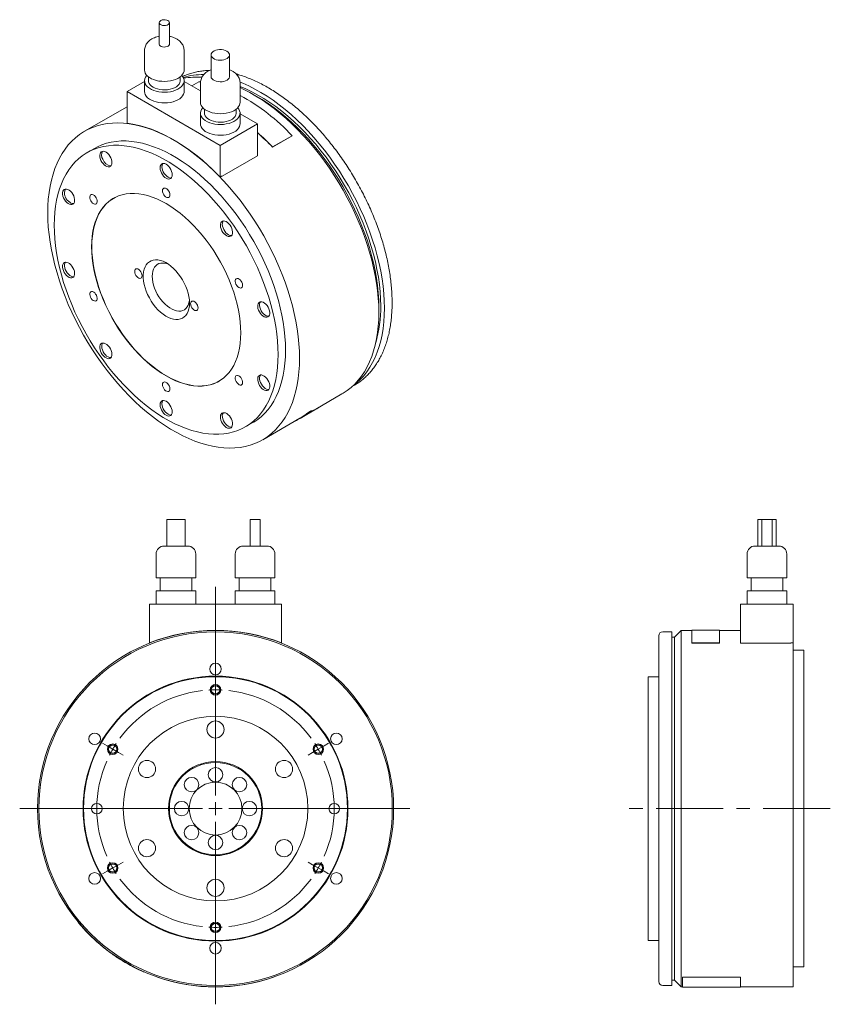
# Model space of a CAD drawing. Header units: millimetres. Extents: x 92 to 785, y 35 to 575.
# Tile 2 of 2: x 478 to 785, y 202 to 575. Entities that reach past the tile are written whole.
import ezdxf

# ---------------------------------------------------------------- set-up
doc = ezdxf.new("R2010")
doc.units = ezdxf.units.MM
doc.header["$LTSCALE"] = 2
doc.linetypes.add('CENTERX2', pattern=[20.32, 12.7, -2.54, 2.54, -2.54])

# ---------------------------------------------------------------- blocks, each defined once
blk = doc.blocks.new('SW_CENTERMARKSYMBOL_0')
at = {"color": 6, "linetype": 'Continuous', "lineweight": 0}
for p, q in [((0, 5), (0, 84.1)), ((0, 47.5), (0, 49.5)), ((0, 45), (0, 47.5)), ((0, 45), (0, 42.5)), ((0, 42.5), (0, 40.5)), ((-41.14, 23.75), (-42.87, 24.75)), ((-38.97, 22.5), (-41.14, 23.75)), ((-38.97, 22.5), (-36.81, 21.25)), ((38.97, 22.5), (36.81, 21.25)), ((38.97, 22.5), (41.14, 23.75)), ((41.14, 23.75), (42.87, 24.75)), ((-36.81, 21.25), (-35.07, 20.25)), ((36.81, 21.25), (35.07, 20.25)), ((-5, 0), (-74.23, 0)), ((0, 0), (-2.5, 0)), ((0, 0), (0, 2.5)), ((0, 0), (0, -2.5)), ((0, 0), (2.5, 0)), ((5, 0), (73.64, 0)), ((0, -5), (0, -74.16)), ((-38.97, -22.5), (-36.81, -21.25)), ((-36.81, -21.25), (-35.07, -20.25)), ((36.81, -21.25), (35.07, -20.25)), ((38.97, -22.5), (36.81, -21.25)), ((-41.14, -23.75), (-42.87, -24.75)), ((-38.97, -22.5), (-41.14, -23.75)), ((38.97, -22.5), (41.14, -23.75)), ((41.14, -23.75), (42.87, -24.75)), ((0, -42.5), (0, -40.5)), ((0, -45), (0, -42.5)), ((0, -45), (0, -47.5)), ((0, -47.5), (0, -49.5))]:
    blk.add_line(p, q, dxfattribs=at)
for start, end in [(90, 93.1831), (86.8169, 90), (96.3662, 143.6338), (36.3662, 83.6338), (150, 153.1831), (146.8169, 150), (30, 33.1831), (26.8169, 30), (156.3662, 203.6338), (336.3662, 23.6338), (206.8169, 210), (330, 333.1831), (210, 213.1831), (326.8169, 330), (216.3662, 263.6338), (276.3662, 323.6338), (266.8169, 270), (270, 273.1831)]:
    blk.add_arc((0, 0), 45, start, end, dxfattribs=at)

msp = doc.modelspace()

# ---------------------------------------------------------------- linework, layer by layer
at = {"color": 7, "linetype": 'Continuous', "lineweight": 15}
for p, q in [((530.66, 573.75), (530.66, 565.59)), ((534.51, 565.59), (534.51, 573.75)), ((525.09, 563.14), (525.09, 555.79)), ((540.09, 555.79), (540.09, 563.14)), ((550.3, 561.51), (550.3, 553.34)), ((557.3, 553.34), (557.3, 561.51)), ((526.59, 553.19), (526.59, 551.71)), ((538.59, 551.71), (538.59, 553.19)), ((540.22, 553.65), (539.53, 553.35)), ((525.09, 551.46), (518.45, 547.62)), ((525.09, 551.71), (525.09, 547.62)), ((540.09, 547.62), (540.09, 551.71)), ((546.3, 547.87), (540.09, 551.46)), ((545.64, 551.35), (542.96, 549.8)), ((546.32, 551.26), (545.64, 551.35)), ((546.3, 550.89), (546.3, 543.54)), ((561.3, 543.54), (561.3, 550.89)), ((518.45, 547.62), (553.8, 527.21)), ((518.45, 547.62), (518.45, 535.63)), ((567.95, 545.58), (566.18, 546.6)), ((518.45, 541.87), (502.38, 532.6)), ((546.3, 539.46), (546.3, 535.38)), ((547.8, 540.95), (547.8, 539.46)), ((559.8, 539.46), (559.8, 540.95)), ((561.3, 535.38), (561.3, 539.46)), ((567.94, 535.38), (561.3, 539.21)), ((553.8, 527.21), (567.94, 535.38)), ((567.94, 535.38), (567.94, 523.29)), ((573.6, 526.56), (581.03, 530.85)), ((573.63, 526.62), (581.05, 530.91)), ((581.03, 530.85), (581.05, 530.91)), ((506.13, 526.1), (503.3, 524.47)), ((553.8, 527.21), (553.8, 515.22)), ((573.6, 526.56), (573.63, 526.62)), ((567.94, 523.29), (554.51, 515.54)), ((554.51, 515.63), (553.8, 515.22)), ((554.45, 515.59), (554.51, 515.54)), ((554.51, 515.54), (554.51, 515.63)), ((613.91, 463.93), (613.91, 465.97)), ((590.01, 427.3), (599.92, 433.03)), ((603.77, 435.83), (604.62, 436.32)), ((584.06, 423.76), (590.06, 427.22)), ((563.29, 420.54), (566.12, 422.17)), ((569.87, 415.68), (584.01, 423.84)), ((533.5, 385.4), (533.5, 375.4)), ((533.5, 385.4), (537, 385.4)), ((537, 385.4), (540.5, 385.4)), ((540.5, 375.4), (540.5, 385.4)), ((565.07, 385.4), (565.07, 375.4)), ((565.07, 385.4), (567, 385.4)), ((567, 385.4), (568.92, 385.4)), ((568.92, 375.4), (568.92, 385.4)), ((757.53, 385.4), (757.53, 375.4)), ((757.53, 385.4), (759.11, 385.4)), ((759.11, 385.4), (759.11, 375.4)), ((759.11, 385.4), (762.96, 385.4)), ((762.96, 375.4), (762.96, 385.4)), ((762.96, 385.4), (764.53, 385.4)), ((764.53, 375.4), (764.53, 385.4)), ((532.5, 375.4), (537, 375.4)), ((537, 375.4), (541.5, 375.4)), ((562.5, 375.4), (567, 375.4)), ((567, 375.4), (571.5, 375.4)), ((756.53, 375.4), (765.53, 375.4)), ((529.5, 372.4), (529.5, 363.4)), ((544.5, 363.4), (544.5, 372.4)), ((559.5, 372.4), (559.5, 363.4)), ((574.5, 363.4), (574.5, 372.4)), ((753.53, 372.4), (753.53, 363.4)), ((768.53, 363.4), (768.53, 372.4)), ((529.5, 363.4), (537, 363.4)), ((531, 363.4), (531, 358.4)), ((537, 363.4), (544.5, 363.4)), ((543, 358.4), (543, 363.4)), ((559.5, 363.4), (567, 363.4)), ((561, 363.4), (561, 358.4)), ((567, 363.4), (574.5, 363.4)), ((573, 358.4), (573, 363.4)), ((753.53, 363.4), (768.53, 363.4)), ((755.03, 363.4), (755.03, 358.4)), ((767.03, 358.4), (767.03, 363.4)), ((529.5, 358.4), (529.5, 353.4)), ((529.5, 358.4), (537, 358.4)), ((537, 358.4), (544.5, 358.4)), ((544.5, 353.4), (544.5, 358.4)), ((559.5, 358.4), (559.5, 353.4)), ((559.5, 358.4), (567, 358.4)), ((567, 358.4), (574.5, 358.4)), ((574.5, 353.4), (574.5, 358.4)), ((753.53, 358.4), (753.53, 353.4)), ((753.53, 358.4), (768.53, 358.4)), ((768.53, 353.4), (768.53, 358.4)), ((527, 353.4), (577, 353.4)), ((527, 353.4), (527, 338.71)), ((577, 353.4), (577, 338.71)), ((751.03, 353.4), (751.03, 338.6)), ((751.03, 353.4), (771.03, 353.4)), ((771.03, 353.4), (771.03, 338.71)), ((728.53, 343.4), (726.03, 340.9)), ((732.53, 343.4), (728.53, 343.4)), ((728.53, 343.4), (728.53, 208.4)), ((743.03, 343.5), (732.53, 343.5)), ((732.53, 343.5), (732.53, 338.69)), ((743.03, 338.69), (743.03, 343.5)), ((751.03, 343.4), (743.03, 343.4)), ((720.03, 275.9), (720.03, 341.4)), ((725.03, 342.9), (721.53, 342.9)), ((725.03, 342.9), (725.03, 208.9)), ((726.03, 340.9), (725.03, 340.9)), ((726.03, 340.9), (726.03, 210.9)), ((527, 338.6), (526.96, 338.69)), ((577, 338.6), (577.03, 338.69)), ((732.53, 338.69), (743.03, 338.69)), ((732.53, 338.6), (732.53, 338.69)), ((732.53, 338.6), (743.03, 338.6)), ((743.03, 338.6), (743.03, 338.69)), ((770.03, 338.6), (751.03, 338.6)), ((770.03, 338.71), (771.03, 338.71)), ((770.03, 338.71), (770.03, 338.6)), ((771.03, 338.71), (771.03, 208.4)), ((775.03, 335.9), (771.03, 335.9)), ((775.03, 335.9), (775.03, 215.9)), ((720.03, 325.9), (716.03, 325.9)), ((716.03, 325.9), (716.03, 225.9)), ((720.03, 210.4), (720.03, 275.9)), ((500, 232.86), (499.92, 232.8)), ((716.03, 225.9), (720.03, 225.9)), ((524.96, 213.94), (525, 214.04)), ((771.03, 215.9), (775.03, 215.9)), ((530, 212.09), (529.96, 211.99)), ((574, 212.09), (574.03, 211.99)), ((725.03, 210.9), (726.03, 210.9)), ((726.03, 210.9), (728.53, 208.4)), ((729.03, 212.09), (751.03, 212.09)), ((729.03, 212.09), (729.03, 211.99)), ((729.03, 211.99), (751.03, 211.99)), ((729.03, 208.3), (729.03, 211.99)), ((751.03, 212.09), (751.03, 211.99)), ((751.03, 211.99), (751.03, 208.3)), ((721.53, 208.9), (725.03, 208.9)), ((728.53, 208.4), (729.03, 208.4)), ((729.03, 208.3), (751.03, 208.3)), ((751.03, 208.4), (771.03, 208.4))]:
    msp.add_line(p, q, dxfattribs=at)
at = {"color": 6, "linetype": 'CENTERX2', "lineweight": 0}
msp.add_line((785.05, 275.9), (706.23, 275.9), dxfattribs=at)
at = {"color": 7, "linetype": 'Continuous', "lineweight": 15, "flags": 128}
for points in [[(533.95, 574.54), (533.49, 574.74), (532.95, 574.85), (532.37, 574.86), (531.82, 574.77), (531.33, 574.6), (530.96, 574.35), (530.73, 574.04), (530.66, 573.71), (530.77, 573.39), (531.04, 573.09), (531.45, 572.86), (531.95, 572.71), (532.52, 572.64), (533.09, 572.68), (533.61, 572.81), (534.05, 573.03), (534.35, 573.31), (534.5, 573.63), (534.48, 573.96), (534.29, 574.27), (533.95, 574.54)], [(530.66, 565.59), (530.66, 565.55), (530.77, 565.22), (531.04, 564.93), (531.45, 564.69), (531.95, 564.54), (532.52, 564.48), (533.09, 564.52), (533.61, 564.65), (534.05, 564.86), (534.35, 565.14), (534.5, 565.46), (534.51, 565.59)], [(556.28, 562.94), (555.69, 563.21), (555.01, 563.4), (554.27, 563.51), (553.52, 563.52), (552.77, 563.44), (552.08, 563.27), (551.46, 563.01), (550.96, 562.69), (550.59, 562.31), (550.36, 561.89), (550.3, 561.45), (550.41, 561.02), (550.67, 560.61), (551.07, 560.24), (551.61, 559.93), (552.25, 559.7), (552.96, 559.55), (553.71, 559.49), (554.46, 559.52), (555.18, 559.65), (555.84, 559.87), (556.41, 560.16), (556.85, 560.51), (557.15, 560.91), (557.29, 561.34), (557.27, 561.78), (557.09, 562.2), (556.75, 562.6), (556.28, 562.94)], [(525.09, 555.79), (525.15, 555.24), (525.37, 554.62), (525.74, 554.02), (526.26, 553.47), (526.91, 552.96), (527.69, 552.51), (528.57, 552.14), (529.53, 551.84), (530.56, 551.62), (531.63, 551.5), (532.73, 551.46), (533.82, 551.52), (534.88, 551.67), (535.9, 551.9), (536.84, 552.22), (537.69, 552.62), (538.44, 553.08), (539.06, 553.6), (539.54, 554.17), (539.88, 554.77), (540.06, 555.4), (540.09, 555.79)], [(525.97, 553.75), (525.86, 553.62), (525.45, 553.03), (525.19, 552.42), (525.09, 551.79), (525.15, 551.16), (525.37, 550.54), (525.74, 549.94), (526.26, 549.38), (526.91, 548.88), (527.69, 548.43), (528.57, 548.05), (529.53, 547.75), (530.56, 547.54), (531.63, 547.41), (532.73, 547.38), (533.82, 547.44), (534.88, 547.58), (535.9, 547.82), (536.84, 548.14), (537.69, 548.54), (538.44, 549), (539.06, 549.52), (539.54, 550.09), (539.88, 550.69), (540.06, 551.31), (540.08, 551.94), (539.94, 552.57), (539.64, 553.18), (539.2, 553.75)], [(550.3, 553.34), (550.3, 553.29), (550.41, 552.85), (550.67, 552.44), (551.07, 552.08), (551.61, 551.77), (552.25, 551.53), (552.96, 551.38), (553.71, 551.32), (554.46, 551.36), (555.18, 551.49), (555.84, 551.7), (556.41, 551.99), (556.85, 552.35), (557.15, 552.75), (557.29, 553.18), (557.3, 553.34)], [(526.59, 551.71), (526.63, 551.28), (526.84, 550.72), (527.2, 550.19), (527.71, 549.69), (528.35, 549.26), (529.1, 548.89), (529.95, 548.6), (530.88, 548.39), (531.85, 548.27), (532.84, 548.25), (533.82, 548.32), (534.77, 548.48), (535.66, 548.73), (536.47, 549.06), (537.17, 549.47), (537.74, 549.93), (538.18, 550.45), (538.46, 551), (538.58, 551.56), (538.59, 551.71)], [(616.03, 465.57), (615.97, 468.26), (615.8, 471.02), (615.52, 473.82), (615.13, 476.67), (614.63, 479.56), (614.02, 482.49), (613.3, 485.43), (612.48, 488.4), (611.55, 491.37), (610.52, 494.35), (609.39, 497.33), (608.16, 500.29), (606.84, 503.24), (605.43, 506.16), (603.94, 509.05), (602.35, 511.91), (600.69, 514.72), (598.96, 517.47), (597.15, 520.17), (595.27, 522.8), (593.33, 525.37), (591.33, 527.85), (589.28, 530.25), (587.18, 532.57), (585.04, 534.79), (582.85, 536.91), (580.63, 538.93), (578.39, 540.83), (576.12, 542.63), (573.83, 544.3), (571.53, 545.86), (569.23, 547.29), (566.92, 548.59), (564.62, 549.75), (562.32, 550.79), (561.29, 551.21)], [(614.61, 466.38), (614.56, 469.04), (614.39, 471.75), (614.11, 474.52), (613.72, 477.33), (613.21, 480.19), (612.6, 483.07), (611.88, 485.97), (611.06, 488.9), (610.13, 491.83), (609.1, 494.76), (607.97, 497.69), (606.75, 500.61), (605.43, 503.51), (604.02, 506.39), (602.53, 509.23), (600.95, 512.03), (599.29, 514.79), (597.56, 517.49), (595.76, 520.13), (593.89, 522.7), (591.96, 525.2), (589.97, 527.63), (587.93, 529.96), (585.85, 532.21), (583.72, 534.36), (581.55, 536.41), (579.35, 538.35), (577.13, 540.19), (574.89, 541.9), (572.63, 543.5), (570.36, 544.97), (568.08, 546.31), (565.81, 547.53), (563.55, 548.61), (561.3, 549.55)], [(613.91, 463.93), (613.85, 466.63), (613.68, 469.38), (613.41, 472.19), (613.02, 475.04), (612.52, 477.92), (611.91, 480.84), (611.2, 483.79), (610.38, 486.75), (609.46, 489.72), (608.44, 492.7), (607.32, 495.68), (606.1, 498.64), (604.79, 501.59), (603.39, 504.52), (601.9, 507.41), (600.33, 510.27), (598.68, 513.08), (596.95, 515.85), (595.16, 518.55), (593.29, 521.19), (591.36, 523.77), (589.37, 526.27), (587.33, 528.68), (585.24, 531.01), (583.1, 533.25), (580.93, 535.39), (578.72, 537.43), (576.48, 539.36), (574.21, 541.18), (571.93, 542.88), (569.63, 544.46), (567.33, 545.92), (565.02, 547.25), (562.72, 548.45), (561.3, 549.13)], [(525.09, 547.62), (525.15, 547.07), (525.37, 546.45), (525.74, 545.86), (526.26, 545.3), (526.91, 544.79), (527.69, 544.35), (528.57, 543.97), (529.53, 543.67), (530.56, 543.46), (531.63, 543.33), (532.73, 543.3), (533.82, 543.35), (534.88, 543.5), (535.9, 543.74), (536.84, 544.06), (537.69, 544.45), (538.44, 544.92), (539.06, 545.44), (539.54, 546), (539.88, 546.61), (540.06, 547.23), (540.09, 547.62)], [(613.91, 465.97), (613.85, 468.63), (613.68, 471.35), (613.4, 474.11), (613.01, 476.93), (612.51, 479.78), (611.9, 482.66), (611.18, 485.56), (610.35, 488.49), (609.42, 491.42), (608.39, 494.36), (607.27, 497.29), (606.04, 500.21), (604.72, 503.11), (603.31, 505.98), (601.82, 508.82), (600.24, 511.62), (598.59, 514.38), (596.85, 517.08), (595.05, 519.72), (593.18, 522.29), (591.25, 524.8), (589.26, 527.22), (587.23, 529.56), (585.14, 531.8), (583.01, 533.95), (580.84, 536), (578.65, 537.95), (576.42, 539.78), (574.18, 541.49), (571.92, 543.09), (569.65, 544.56), (567.95, 545.58)], [(546.3, 543.54), (546.36, 542.99), (546.58, 542.37), (546.95, 541.78), (547.47, 541.22), (548.13, 540.71), (548.9, 540.27), (549.78, 539.89), (550.74, 539.59), (551.77, 539.38), (552.85, 539.25), (553.94, 539.22), (555.03, 539.27), (556.09, 539.42), (557.11, 539.66), (558.05, 539.98), (558.91, 540.37), (559.65, 540.84), (560.27, 541.36), (560.76, 541.92), (561.09, 542.53), (561.27, 543.15), (561.3, 543.54)], [(547.19, 541.5), (547.07, 541.37), (546.66, 540.78), (546.4, 540.17), (546.3, 539.54), (546.36, 538.91), (546.58, 538.29), (546.95, 537.7), (547.47, 537.14), (548.13, 536.63), (548.9, 536.18), (549.78, 535.81), (550.74, 535.51), (551.77, 535.29), (552.85, 535.17), (553.94, 535.13), (555.03, 535.19), (556.09, 535.34), (557.11, 535.58), (558.05, 535.89), (558.91, 536.29), (559.65, 536.75), (560.27, 537.27), (560.76, 537.84), (561.09, 538.44), (561.27, 539.07), (561.29, 539.7), (561.15, 540.33), (560.85, 540.93), (560.42, 541.5)], [(547.8, 539.46), (547.85, 539.03), (548.05, 538.47), (548.41, 537.94), (548.92, 537.45), (549.56, 537.01), (550.32, 536.64), (551.17, 536.35), (552.09, 536.14), (553.06, 536.02), (554.05, 536), (555.03, 536.07), (555.98, 536.23), (556.87, 536.49), (557.68, 536.82), (558.38, 537.22), (558.96, 537.69), (559.39, 538.2), (559.67, 538.75), (559.8, 539.32), (559.8, 539.46)], [(583.85, 446.58), (583.8, 449.28), (583.63, 452.03), (583.35, 454.84), (582.96, 457.69), (582.47, 460.57), (581.86, 463.49), (581.15, 466.44), (580.33, 469.4), (579.41, 472.38), (578.39, 475.35), (577.27, 478.33), (576.05, 481.29), (574.74, 484.24), (573.34, 487.17), (571.85, 490.06), (570.28, 492.92), (568.63, 495.73), (566.9, 498.5), (565.1, 501.2), (563.24, 503.85), (561.31, 506.42), (559.32, 508.92), (557.28, 511.33), (555.19, 513.66), (553.05, 515.9), (550.87, 518.04), (548.66, 520.08), (546.42, 522.01), (544.16, 523.83), (541.88, 525.53), (539.58, 527.11), (537.28, 528.57), (534.97, 529.9), (532.67, 531.11), (530.37, 532.17), (528.09, 533.11), (525.82, 533.9), (523.59, 534.56), (521.37, 535.07), (519.2, 535.44), (517.06, 535.67), (514.97, 535.76), (512.93, 535.7), (510.94, 535.5), (509.01, 535.15), (507.14, 534.66), (505.35, 534.03), (503.62, 533.26), (501.97, 532.35), (500.4, 531.31), (498.91, 530.13), (497.51, 528.83), (496.2, 527.39), (494.98, 525.83), (493.86, 524.15), (492.84, 522.35), (491.92, 520.44), (491.1, 518.42), (490.39, 516.3), (489.78, 514.08), (489.28, 511.77), (488.9, 509.37), (488.62, 506.88), (488.45, 504.32), (488.39, 501.69), (488.45, 499), (488.62, 496.24), (488.9, 493.44), (489.28, 490.59), (489.78, 487.7), (490.39, 484.78), (491.1, 481.84), (491.92, 478.87), (492.84, 475.9), (493.86, 472.92), (494.98, 469.95), (496.2, 466.98), (497.51, 464.03), (498.91, 461.11), (500.4, 458.21), (501.97, 455.36), (503.62, 452.54), (505.35, 449.78), (507.14, 447.07), (509.01, 444.43), (510.94, 441.86), (512.93, 439.36), (514.97, 436.94), (517.06, 434.61), (519.2, 432.37), (521.37, 430.23), (523.59, 428.2), (525.82, 426.27), (528.09, 424.45), (530.37, 422.74), (532.67, 421.16), (534.97, 419.7), (537.28, 418.37), (539.58, 417.17), (541.88, 416.1), (544.16, 415.17), (546.42, 414.37), (548.66, 413.72), (550.87, 413.2), (553.05, 412.83), (555.19, 412.6), (557.28, 412.52), (559.32, 412.58), (561.31, 412.78), (563.24, 413.13), (565.1, 413.61), (566.9, 414.24), (568.63, 415.01), (570.28, 415.92), (571.85, 416.96), (573.34, 418.14), (574.74, 419.45), (576.05, 420.89), (577.27, 422.45), (578.39, 424.13), (579.41, 425.92), (580.33, 427.83), (581.15, 429.85), (581.86, 431.97), (582.47, 434.19), (582.96, 436.51), (583.35, 438.91), (583.63, 441.39), (583.8, 443.95), (583.85, 446.58)], [(553.8, 515.22), (551.54, 517.49), (549.23, 519.65), (546.9, 521.7), (544.53, 523.62), (542.14, 525.42), (539.74, 527.09), (537.33, 528.62), (534.92, 530.02), (532.51, 531.27), (530.1, 532.37), (527.72, 533.33), (525.35, 534.13), (523.02, 534.79), (520.71, 535.29), (518.45, 535.63)], [(546.3, 535.38), (546.36, 534.83), (546.58, 534.21), (546.95, 533.61), (547.47, 533.06), (548.13, 532.55), (548.9, 532.1), (549.78, 531.72), (550.74, 531.43), (551.77, 531.21), (552.85, 531.08), (553.94, 531.05), (555.03, 531.11), (556.09, 531.26), (557.11, 531.49), (558.05, 531.81), (558.91, 532.21), (559.65, 532.67), (560.27, 533.19), (560.76, 533.76), (561.09, 534.36), (561.27, 534.98), (561.3, 535.38)], [(575.72, 448.01), (575.67, 450.57), (575.5, 453.18), (575.22, 455.84), (574.83, 458.55), (574.32, 461.3), (573.71, 464.07), (572.99, 466.87), (572.17, 469.68), (571.25, 472.5), (570.22, 475.32), (569.09, 478.13), (567.87, 480.93), (566.56, 483.71), (565.16, 486.45), (563.68, 489.16), (562.11, 491.82), (560.47, 494.44), (558.76, 496.99), (556.98, 499.48), (555.14, 501.9), (553.24, 504.24), (551.28, 506.49), (549.28, 508.66), (547.23, 510.73), (545.15, 512.7), (543.04, 514.56), (540.9, 516.31), (538.74, 517.95), (536.57, 519.46), (534.39, 520.85), (532.2, 522.11), (530.02, 523.24), (527.85, 524.24), (525.69, 525.09), (523.55, 525.81), (521.44, 526.39), (519.36, 526.82), (517.31, 527.11), (515.31, 527.26), (513.36, 527.26), (511.45, 527.12), (509.61, 526.83), (507.83, 526.39), (506.12, 525.81), (504.48, 525.1), (502.91, 524.24), (501.43, 523.24), (500.03, 522.11), (498.72, 520.85), (497.5, 519.46), (496.37, 517.95), (495.35, 516.32), (494.42, 514.57), (493.6, 512.7), (492.88, 510.74), (492.27, 508.67), (491.77, 506.5), (491.37, 504.24), (491.09, 501.9), (490.93, 499.49), (490.87, 497), (490.93, 494.44), (491.09, 491.83), (491.37, 489.17), (491.77, 486.46), (492.27, 483.71), (492.88, 480.94), (493.6, 478.14), (494.42, 475.33), (495.35, 472.51), (496.37, 469.69), (497.5, 466.88), (498.72, 464.08), (500.03, 461.3), (501.43, 458.56), (502.91, 455.85), (504.48, 453.19), (506.12, 450.57), (507.83, 448.02), (509.61, 445.53), (511.45, 443.11), (513.36, 440.77), (515.31, 438.52), (517.31, 436.35), (519.36, 434.28), (521.44, 432.31), (523.55, 430.45), (525.69, 428.7), (527.85, 427.06), (530.02, 425.55), (532.2, 424.16), (534.39, 422.9), (536.57, 421.77), (538.74, 420.77), (540.9, 419.92), (543.04, 419.2), (545.15, 418.62), (547.23, 418.19), (549.28, 417.9), (551.28, 417.75), (553.24, 417.75), (555.14, 417.89), (556.98, 418.18), (558.76, 418.62), (560.47, 419.2), (562.11, 419.91), (563.68, 420.77), (565.16, 421.77), (566.56, 422.89), (567.87, 424.16), (569.09, 425.54), (570.22, 427.06), (571.25, 428.69), (572.17, 430.44), (572.99, 432.3), (573.71, 434.27), (574.32, 436.34), (574.83, 438.51), (575.22, 440.76), (575.5, 443.11), (575.67, 445.52), (575.72, 448.01)], [(578.55, 449.65), (578.49, 452.2), (578.33, 454.81), (578.05, 457.48), (577.65, 460.18), (577.15, 462.93), (576.54, 465.7), (575.82, 468.5), (575, 471.31), (574.07, 474.13), (573.05, 476.95), (571.92, 479.77), (570.7, 482.56), (569.39, 485.34), (567.99, 488.08), (566.51, 490.79), (564.94, 493.46), (563.3, 496.07), (561.59, 498.62), (559.81, 501.11), (557.96, 503.53), (556.06, 505.87), (554.11, 508.13), (552.11, 510.29), (550.06, 512.36), (547.98, 514.33), (545.87, 516.19), (543.73, 517.95), (541.57, 519.58), (539.4, 521.09), (537.22, 522.48), (535.03, 523.74), (532.85, 524.87), (530.68, 525.87), (528.52, 526.73), (526.38, 527.45), (524.27, 528.02), (522.19, 528.46), (520.14, 528.75), (518.14, 528.89), (516.18, 528.89), (514.28, 528.75), (512.44, 528.46), (510.66, 528.02), (508.95, 527.45), (507.31, 526.73), (506.13, 526.1)], [(508.58, 521.55), (508.92, 520.91), (509.35, 520.33), (509.82, 519.83), (510.33, 519.44), (510.85, 519.19), (511.34, 519.07), (511.79, 519.11), (512.17, 519.29), (512.46, 519.61), (512.65, 520.05), (512.73, 520.59), (512.7, 521.2), (512.55, 521.86), (512.3, 522.52), (511.95, 523.16), (511.53, 523.74), (511.05, 524.24), (510.54, 524.63), (510.03, 524.88), (509.53, 525), (509.09, 524.96), (508.71, 524.78), (508.41, 524.46), (508.22, 524.02), (508.14, 523.48), (508.18, 522.87), (508.32, 522.21), (508.58, 521.55)], [(531, 518.74), (531.06, 518.12), (531.23, 517.46), (531.5, 516.8), (531.86, 516.17), (532.3, 515.6), (532.78, 515.12), (533.3, 514.76), (533.81, 514.53), (534.29, 514.45), (534.73, 514.51), (535.09, 514.72), (535.37, 515.07), (535.54, 515.53), (535.59, 516.09), (535.54, 516.71), (535.37, 517.37), (535.09, 518.03), (534.73, 518.66), (534.29, 519.23), (533.81, 519.71), (533.3, 520.07), (532.78, 520.3), (532.3, 520.38), (531.86, 520.32), (531.5, 520.11), (531.23, 519.76), (531.06, 519.3), (531, 518.74)], [(531.7, 519.15), (531.76, 518.53), (531.93, 517.87), (532.21, 517.21), (532.57, 516.58), (533.01, 516.01), (533.49, 515.53), (534, 515.17), (534.51, 514.94), (535, 514.86), (535.24, 514.87)], [(495.6, 505.62), (496.1, 505.21), (496.62, 504.93), (497.12, 504.78), (497.57, 504.79), (497.97, 504.94), (498.28, 505.24), (498.49, 505.65), (498.6, 506.18), (498.59, 506.78), (498.46, 507.43), (498.23, 508.09), (497.9, 508.74), (497.49, 509.33), (497.02, 509.85), (496.51, 510.26), (496, 510.54), (495.5, 510.69), (495.04, 510.68), (494.65, 510.53), (494.34, 510.24), (494.12, 509.82), (494.02, 509.29), (494.03, 508.69), (494.16, 508.04), (494.39, 507.38), (494.72, 506.73), (495.13, 506.14), (495.6, 505.62)], [(506.45, 507.79), (506.07, 508.18), (505.67, 508.46), (505.28, 508.6), (504.92, 508.59), (504.63, 508.44), (504.43, 508.15), (504.33, 507.75), (504.35, 507.28), (504.48, 506.76), (504.72, 506.25), (505.03, 505.78), (505.41, 505.39), (505.81, 505.12), (506.2, 504.98), (506.56, 504.98), (506.85, 505.13), (507.05, 505.42), (507.15, 505.82), (507.13, 506.29), (507, 506.81), (506.76, 507.32), (506.45, 507.79)], [(561.58, 456.18), (561.52, 458.26), (561.36, 460.4), (561.08, 462.59), (560.69, 464.81), (560.2, 467.07), (559.59, 469.35), (558.89, 471.64), (558.08, 473.93), (557.18, 476.22), (556.18, 478.49), (555.09, 480.74), (553.91, 482.96), (552.66, 485.14), (551.32, 487.26), (549.92, 489.33), (548.45, 491.33), (546.92, 493.26), (545.34, 495.11), (543.71, 496.86), (542.04, 498.52), (540.33, 500.08), (538.6, 501.53), (536.84, 502.86), (535.07, 504.08), (533.3, 505.17), (531.52, 506.13), (529.75, 506.96), (528, 507.65), (526.26, 508.2), (524.56, 508.61), (522.88, 508.88), (521.25, 509.01), (519.67, 508.99), (518.14, 508.83), (516.67, 508.53), (515.27, 508.08), (513.93, 507.49), (512.68, 506.77), (511.5, 505.91), (510.41, 504.91), (509.41, 503.79), (508.51, 502.55), (507.7, 501.19), (507, 499.71), (506.4, 498.13), (505.9, 496.44), (505.51, 494.66), (505.23, 492.8), (505.07, 490.85), (505.01, 488.83), (505.07, 486.75), (505.23, 484.61), (505.51, 482.42), (505.9, 480.2), (506.4, 477.94), (507, 475.66), (507.7, 473.37), (508.51, 471.08), (509.41, 468.79), (510.41, 466.52), (511.5, 464.27), (512.68, 462.05), (513.93, 459.87), (515.27, 457.75), (516.67, 455.68), (518.14, 453.68), (519.67, 451.75), (521.25, 449.9), (522.88, 448.15), (524.56, 446.49), (526.26, 444.93), (528, 443.48), (529.75, 442.15), (531.52, 440.93), (533.3, 439.84), (535.07, 438.88), (536.84, 438.05), (538.6, 437.36), (540.33, 436.81), (542.04, 436.4), (543.71, 436.13), (545.34, 436), (546.92, 436.02), (548.45, 436.18), (549.92, 436.48), (551.32, 436.93), (552.66, 437.52), (553.91, 438.24), (555.09, 439.1), (556.18, 440.1), (557.18, 441.22), (558.08, 442.46), (558.89, 443.82), (559.59, 445.3), (560.2, 446.88), (560.69, 448.57), (561.08, 450.35), (561.36, 452.21), (561.52, 454.16), (561.58, 456.18)], [(534.71, 508.43), (534.65, 508.93), (534.49, 509.45), (534.22, 509.95), (533.88, 510.4), (533.5, 510.75), (533.09, 510.98), (532.71, 511.07), (532.37, 511.02), (532.11, 510.82), (531.94, 510.49), (531.88, 510.07), (531.94, 509.57), (532.11, 509.05), (532.37, 508.55), (532.71, 508.1), (533.09, 507.75), (533.5, 507.52), (533.88, 507.42), (534.22, 507.48), (534.49, 507.68), (534.65, 508.01), (534.71, 508.43)], [(513.37, 507.19), (512.75, 506.81), (511.57, 505.95), (510.48, 504.95), (509.49, 503.83), (508.58, 502.59), (507.77, 501.23), (507.07, 499.75), (506.47, 498.17), (505.97, 496.48), (505.58, 494.7), (505.31, 492.84), (505.14, 490.89), (505.08, 488.87), (505.14, 486.79), (505.31, 484.65), (505.58, 482.46), (505.97, 480.24), (506.47, 477.98), (507.07, 475.7), (507.77, 473.41), (508.58, 471.12), (509.49, 468.83), (510.48, 466.56), (511.57, 464.31), (512.75, 462.09), (514, 459.91), (515.34, 457.79), (516.74, 455.72), (518.21, 453.72), (519.74, 451.79), (521.32, 449.94), (522.95, 448.19), (524.63, 446.53), (526.33, 444.97), (528.07, 443.52), (529.82, 442.19), (531.59, 440.97), (533.37, 439.88), (535.14, 438.92), (536.91, 438.1), (538.67, 437.4), (540.4, 436.85), (542.11, 436.44), (543.78, 436.17), (545.41, 436.04), (546.99, 436.06), (548.52, 436.22), (549.99, 436.52), (551.4, 436.97), (552.73, 437.56), (553.36, 437.9)], [(554.3, 498.27), (554.04, 497.9), (553.89, 497.42), (553.86, 496.85), (553.94, 496.21), (554.13, 495.55), (554.42, 494.89), (554.8, 494.27), (555.25, 493.72), (555.74, 493.27), (556.26, 492.93), (556.77, 492.73), (557.24, 492.68), (557.67, 492.77), (558.01, 493.01), (558.27, 493.38), (558.42, 493.86), (558.45, 494.43), (558.37, 495.07), (558.18, 495.73), (557.89, 496.39), (557.51, 497.01), (557.06, 497.56), (556.57, 498.02), (556.05, 498.35), (555.54, 498.55), (555.07, 498.61), (554.64, 498.51), (554.3, 498.27)], [(554.92, 498.59), (554.75, 498.31), (554.6, 497.83), (554.57, 497.26), (554.65, 496.62), (554.84, 495.96), (555.13, 495.3), (555.51, 494.68), (555.96, 494.13), (556.45, 493.68), (556.97, 493.34), (557.47, 493.14), (557.95, 493.08), (558.09, 493.1)], [(497.02, 477.05), (497.49, 477.02), (497.9, 477.14), (498.23, 477.41), (498.46, 477.8), (498.59, 478.31), (498.6, 478.9), (498.49, 479.54), (498.28, 480.2), (497.97, 480.85), (497.57, 481.46), (497.12, 482), (496.62, 482.43), (496.1, 482.74), (495.6, 482.91), (495.13, 482.94), (494.72, 482.81), (494.39, 482.55), (494.16, 482.15), (494.03, 481.65), (494.02, 481.06), (494.12, 480.42), (494.34, 479.76), (494.65, 479.1), (495.04, 478.5), (495.5, 477.96), (496, 477.53), (496.51, 477.22), (497.02, 477.05)], [(495.08, 482.93), (494.86, 482.56), (494.74, 482.06), (494.73, 481.47), (494.83, 480.83), (495.04, 480.17), (495.35, 479.51), (495.75, 478.9), (496.21, 478.37), (496.71, 477.94), (497.22, 477.63), (497.73, 477.45)], [(542.13, 467.48), (542.08, 466.36), (541.91, 465.32), (541.62, 464.38), (541.23, 463.54), (540.74, 462.81), (540.15, 462.22), (539.48, 461.76), (538.72, 461.44), (537.89, 461.26), (537.01, 461.23), (536.08, 461.35), (535.11, 461.62), (534.12, 462.02), (533.12, 462.57), (532.12, 463.24), (531.14, 464.04), (530.19, 464.95), (529.27, 465.95), (528.42, 467.04), (527.62, 468.21), (526.91, 469.43), (526.27, 470.69), (525.73, 471.97), (525.29, 473.27), (524.95, 474.55), (524.73, 475.81), (524.61, 477.02), (524.61, 478.18), (524.73, 479.26), (524.95, 480.26), (525.29, 481.15), (525.73, 481.93), (526.27, 482.59), (526.91, 483.12), (527.62, 483.51), (528.42, 483.76), (529.27, 483.86), (530.19, 483.82), (531.14, 483.63), (532.12, 483.29), (533.12, 482.81), (534.12, 482.2), (535.11, 481.46), (536.08, 480.61), (537.01, 479.65), (537.89, 478.6), (538.72, 477.47), (539.48, 476.28), (540.15, 475.04), (540.74, 473.76), (541.23, 472.47), (541.62, 471.18), (541.91, 469.91), (542.08, 468.67), (542.13, 467.48)], [(534.26, 482.1), (533.74, 482.31), (532.88, 482.55), (532.05, 482.65), (531.27, 482.61), (530.56, 482.42), (529.91, 482.09), (529.34, 481.63), (528.87, 481.04), (528.49, 480.33), (528.21, 479.51), (528.05, 478.6), (527.99, 477.61), (528.05, 476.55), (528.21, 475.45), (528.49, 474.31), (528.87, 473.17), (529.34, 472.03), (529.91, 470.91), (530.56, 469.84), (531.27, 468.82), (532.05, 467.88), (532.88, 467.02), (533.74, 466.27), (534.62, 465.63), (535.51, 465.12), (536.39, 464.74), (537.25, 464.5), (538.07, 464.4), (538.85, 464.44), (539.57, 464.63), (540.22, 464.96), (540.78, 465.42), (541.26, 466.01), (541.64, 466.72), (541.91, 467.54), (542.08, 468.45), (542.09, 468.54)], [(524.17, 477.85), (524.12, 478.35), (523.95, 478.86), (523.69, 479.37), (523.35, 479.82), (522.96, 480.17), (522.56, 480.4), (522.17, 480.49), (521.83, 480.44), (521.57, 480.24), (521.4, 479.91), (521.35, 479.49), (521.4, 478.99), (521.57, 478.47), (521.83, 477.97), (522.17, 477.52), (522.56, 477.17), (522.96, 476.94), (523.35, 476.84), (523.69, 476.9), (523.95, 477.1), (524.12, 477.43), (524.17, 477.85)], [(497.73, 477.45), (498.19, 477.43), (498.25, 477.44)], [(561.56, 473.15), (561.88, 473.25), (562.11, 473.49), (562.24, 473.86), (562.26, 474.31), (562.17, 474.82), (561.96, 475.34), (561.67, 475.83), (561.32, 476.25), (560.92, 476.56), (560.52, 476.75), (560.15, 476.79), (559.83, 476.69), (559.6, 476.44), (559.46, 476.08), (559.44, 475.63), (559.54, 475.12), (559.74, 474.6), (560.03, 474.11), (560.39, 473.69), (560.79, 473.38), (561.19, 473.19), (561.56, 473.15)], [(505.03, 471.86), (504.72, 471.76), (504.48, 471.51), (504.35, 471.15), (504.33, 470.7), (504.43, 470.19), (504.63, 469.67), (504.92, 469.18), (505.28, 468.76), (505.67, 468.45), (506.07, 468.26), (506.45, 468.22), (506.76, 468.32), (507, 468.57), (507.13, 468.93), (507.15, 469.38), (507.05, 469.89), (506.85, 470.41), (506.56, 470.9), (506.2, 471.32), (505.81, 471.63), (505.41, 471.82), (505.03, 471.86)], [(545.39, 465.61), (545.33, 466.1), (545.16, 466.62), (544.9, 467.12), (544.56, 467.57), (544.17, 467.92), (543.77, 468.16), (543.39, 468.25), (543.05, 468.19), (542.78, 467.99), (542.62, 467.67), (542.56, 467.24), (542.62, 466.75), (542.78, 466.23), (543.05, 465.72), (543.39, 465.28), (543.77, 464.92), (544.17, 464.69), (544.56, 464.6), (544.9, 464.65), (545.16, 464.85), (545.33, 465.18), (545.39, 465.61)], [(569.57, 467.96), (569.1, 467.99), (568.7, 467.87), (568.37, 467.6), (568.13, 467.2), (568.01, 466.7), (567.99, 466.11), (568.1, 465.47), (568.31, 464.81), (568.62, 464.16), (569.02, 463.55), (569.48, 463.01), (569.97, 462.58), (570.49, 462.27), (570.99, 462.1), (571.46, 462.07), (571.87, 462.2), (572.2, 462.46), (572.43, 462.86), (572.56, 463.36), (572.57, 463.95), (572.47, 464.59), (572.26, 465.25), (571.94, 465.91), (571.55, 466.51), (571.09, 467.05), (570.59, 467.48), (570.08, 467.79), (569.57, 467.96)], [(569.05, 467.98), (568.84, 467.61), (568.71, 467.11), (568.7, 466.52), (568.8, 465.88), (569.02, 465.22), (569.33, 464.56), (569.72, 463.95), (570.18, 463.42), (570.68, 462.99), (571.2, 462.68), (571.7, 462.5), (572.17, 462.48), (572.22, 462.49)], [(599.92, 433.03), (600.33, 433.27), (601.9, 434.31), (603.39, 435.49), (604.79, 436.8), (606.1, 438.23), (607.32, 439.79), (608.44, 441.47), (609.46, 443.27), (610.38, 445.18), (611.2, 447.2), (611.91, 449.32), (612.52, 451.54), (613.02, 453.86), (613.41, 456.26), (613.68, 458.74), (613.85, 461.3), (613.91, 463.93)], [(604.24, 436.26), (605.43, 437.2), (606.84, 438.5), (608.16, 439.92), (609.39, 441.47), (610.52, 443.14), (611.55, 444.93), (612.48, 446.83), (613.3, 448.85), (614.02, 450.96), (614.63, 453.18), (615.13, 455.49), (615.52, 457.89), (615.8, 460.37), (615.97, 462.93), (616.03, 465.57)], [(512.3, 446.74), (512.55, 447.11), (512.7, 447.59), (512.73, 448.16), (512.65, 448.8), (512.46, 449.46), (512.17, 450.12), (511.79, 450.74), (511.34, 451.29), (510.85, 451.74), (510.33, 452.08), (509.82, 452.28), (509.35, 452.33), (508.92, 452.24), (508.58, 452), (508.32, 451.63), (508.18, 451.15), (508.14, 450.57), (508.22, 449.94), (508.41, 449.28), (508.71, 448.62), (509.09, 448), (509.53, 447.45), (510.03, 446.99), (510.54, 446.66), (511.05, 446.46), (511.53, 446.4), (511.95, 446.5), (512.3, 446.74)], [(509.2, 452.32), (509.03, 452.04), (508.88, 451.56), (508.85, 450.98), (508.93, 450.35), (509.12, 449.69), (509.41, 449.03), (509.79, 448.41), (510.24, 447.86), (510.73, 447.4), (511.25, 447.07), (511.75, 446.87), (512.23, 446.81), (512.38, 446.83)], [(566.12, 422.17), (566.51, 422.4), (567.99, 423.4), (569.39, 424.53), (570.7, 425.79), (571.92, 427.18), (573.05, 428.69), (574.07, 430.33), (575, 432.08), (575.82, 433.94), (576.54, 435.91), (577.15, 437.98), (577.65, 440.14), (578.05, 442.4), (578.33, 444.74), (578.49, 447.16), (578.55, 449.65)], [(531.88, 436.58), (531.94, 436.08), (532.11, 435.56), (532.37, 435.06), (532.71, 434.61), (533.09, 434.26), (533.5, 434.03), (533.88, 433.94), (534.22, 433.99), (534.49, 434.19), (534.65, 434.52), (534.71, 434.94), (534.65, 435.44), (534.49, 435.96), (534.22, 436.46), (533.88, 436.91), (533.5, 437.26), (533.09, 437.49), (532.71, 437.59), (532.37, 437.53), (532.11, 437.33), (531.94, 437), (531.88, 436.58)], [(560.15, 437.22), (560.52, 436.83), (560.92, 436.55), (561.32, 436.41), (561.67, 436.42), (561.96, 436.57), (562.17, 436.86), (562.26, 437.26), (562.24, 437.73), (562.11, 438.25), (561.88, 438.76), (561.56, 439.23), (561.19, 439.62), (560.79, 439.89), (560.39, 440.03), (560.03, 440.03), (559.74, 439.88), (559.54, 439.59), (559.44, 439.19), (559.46, 438.72), (559.6, 438.2), (559.83, 437.69), (560.15, 437.22)], [(570.99, 439.39), (570.49, 439.8), (569.97, 440.08), (569.48, 440.23), (569.02, 440.22), (568.62, 440.07), (568.31, 439.77), (568.1, 439.36), (567.99, 438.83), (568.01, 438.23), (568.13, 437.58), (568.37, 436.92), (568.7, 436.27), (569.1, 435.68), (569.57, 435.16), (570.08, 434.75), (570.59, 434.47), (571.09, 434.32), (571.55, 434.33), (571.94, 434.48), (572.26, 434.77), (572.47, 435.19), (572.57, 435.72), (572.56, 436.32), (572.43, 436.97), (572.2, 437.63), (571.87, 438.28), (571.46, 438.87), (570.99, 439.39)], [(569.05, 440.23), (569.02, 440.18), (568.8, 439.76), (568.7, 439.24), (568.71, 438.64), (568.84, 437.99), (569.07, 437.33), (569.4, 436.68), (569.81, 436.09), (570.28, 435.57), (570.78, 435.16), (571.3, 434.88), (571.8, 434.73), (572.22, 434.73)], [(604.62, 436.32), (605.63, 436.94), (607.02, 437.92)], [(535.59, 426.27), (535.54, 426.89), (535.37, 427.55), (535.09, 428.21), (534.73, 428.84), (534.29, 429.41), (533.81, 429.89), (533.3, 430.25), (532.78, 430.48), (532.3, 430.56), (531.86, 430.5), (531.5, 430.29), (531.23, 429.94), (531.06, 429.48), (531, 428.92), (531.06, 428.3), (531.23, 427.64), (531.5, 426.98), (531.86, 426.35), (532.3, 425.78), (532.78, 425.3), (533.3, 424.94), (533.81, 424.71), (534.29, 424.63), (534.73, 424.69), (535.09, 424.9), (535.37, 425.25), (535.54, 425.71), (535.59, 426.27)], [(532.06, 430.55), (531.93, 430.35), (531.76, 429.89), (531.7, 429.33), (531.76, 428.71), (531.93, 428.05), (532.21, 427.39), (532.57, 426.76), (533.01, 426.19), (533.49, 425.71), (534, 425.35), (534.51, 425.12), (535, 425.04), (535.24, 425.05)], [(558.01, 423.46), (557.67, 424.1), (557.24, 424.68), (556.77, 425.18), (556.26, 425.57), (555.74, 425.82), (555.25, 425.94), (554.8, 425.9), (554.42, 425.72), (554.13, 425.4), (553.94, 424.96), (553.86, 424.42), (553.89, 423.81), (554.04, 423.15), (554.3, 422.49), (554.64, 421.85), (555.07, 421.27), (555.54, 420.77), (556.05, 420.38), (556.57, 420.13), (557.06, 420.01), (557.51, 420.05), (557.89, 420.23), (558.18, 420.55), (558.37, 420.99), (558.45, 421.53), (558.42, 422.14), (558.27, 422.8), (558.01, 423.46)], [(554.92, 425.93), (554.84, 425.81), (554.65, 425.37), (554.57, 424.83), (554.6, 424.22), (554.75, 423.56), (555, 422.9), (555.35, 422.26), (555.77, 421.68), (556.25, 421.18), (556.76, 420.79), (557.27, 420.54), (557.77, 420.42), (558.09, 420.43)], [(584.01, 423.84), (584.48, 424.12), (586.19, 425.27)]]:
    msp.add_lwpolyline(points, dxfattribs=at)
at = {"color": 7, "linetype": 'Continuous', "lineweight": 15}
for centre, radius in [((552, 275.9), 67.5), ((552, 275.9), 67), ((552, 328.8), 2.2), ((552, 275.9), 50.2), ((552, 275.9), 50), ((552, 275.9), 35), ((552, 305.9), 3.25), ((506.18, 302.35), 2.2), ((597.81, 302.35), 2.2), ((526.01, 290.9), 3.25), ((552, 275.9), 17.8), ((552, 275.9), 17.5), ((552, 288.75), 2.75), ((577.98, 290.9), 3.25), ((542.91, 284.99), 2.75), ((561.08, 284.99), 2.75), ((552, 275.9), 10), ((507, 275.9), 2), ((539.15, 275.9), 2.75), ((564.85, 275.9), 2.75), ((597, 275.9), 2), ((542.91, 266.81), 2.75), ((561.08, 266.81), 2.75), ((552, 263.05), 2.75), ((526.01, 260.9), 3.25), ((577.98, 260.9), 3.25), ((506.18, 249.45), 2.2), ((597.81, 249.45), 2.2), ((552, 245.9), 3.25), ((552, 223), 2.2)]:
    msp.add_circle(centre, radius, dxfattribs=at)
at = {"color": 6, "linetype": 'Continuous', "lineweight": 15}
for centre in [(552, 320.9), (513.02, 298.4), (590.97, 298.4), (513.02, 253.4), (590.97, 253.4), (552, 230.9)]:
    msp.add_circle(centre, 2, dxfattribs=at)
for centre in [(552, 320.9), (513.02, 298.4), (590.97, 298.4), (513.02, 253.4), (590.97, 253.4), (552, 230.9)]:
    msp.add_circle(centre, 1.62)
at = {"color": 7, "linetype": 'Continuous', "lineweight": 15}
for centre, radius, start, end in [((547.33, 528.13), 25.95, 89.4672, 106.9282), ((544.86, 525.1), 28.01, 86.0501, 100.1916), ((523.61, 477.05), 78.74, 43.1561, 61.401), ((506.19, 461.76), 93.57, 43.8846, 48.7), ((506.25, 461.78), 93.44, 43.8848, 48.6851), ((511.8, 523.54), 2.97, 150.8261, 212.2105), ((512.57, 522.9), 3.42, 196.1051, 266.7672), ((533.57, 519.26), 1.87, 143.7703, 183.3808), ((498.68, 509.15), 3.92, 156.8504, 232.7245), ((498.16, 507.66), 2.47, 221.3071, 272.0511), ((566.09, 465.83), 48.53, 343.9024, 0.6477), ((572.77, 443.32), 22.59, 294.6049, 306.6077), ((532.5, 372.4), 3, 90, 180), ((541.5, 372.4), 3, 0, 90), ((562.5, 372.4), 3, 90, 180), ((571.5, 372.4), 3, 0, 90), ((756.53, 372.4), 3, 90, 180), ((765.53, 372.4), 3, 0, 90), ((552, 275.9), 67.6, 68.2615, 111.7385), ((721.53, 341.4), 1.5, 90, 180), ((552, 275.9), 67.6, 219.8498, 229.4958), ((552, 275.9), 67.6, 238.6096, 246.2564), ((552, 275.9), 67.6, 250.9783, 289.0217), ((721.53, 210.4), 1.5, 180, 270)]:
    msp.add_arc(centre, radius, start, end, dxfattribs=at)
for major_axis, ratio, start_param, end_param in [((24.49, 90.76), 0.185252, 3.2354, 3.325369), ((24.42, 90.85), 0.184841, 3.234659, 3.379027)]:
    msp.add_ellipse((611.01, 517.37), major_axis=major_axis, ratio=ratio, start_param=start_param, end_param=end_param, dxfattribs=at)
for points, knots in [([(530.66, 568.56), (530.37, 568.5), (529.73, 568.36), (528.8, 568.03), (527.92, 567.6), (527.15, 567.09), (526.5, 566.52), (525.97, 565.89), (525.56, 565.21), (525.27, 564.46), (525.1, 563.77), (525.11, 563.32), (525.11, 563.15)], [0, 0, 0, 0, 0.100951, 0.217767, 0.336968, 0.444516, 0.548147, 0.647515, 0.74335, 0.836716, 0.938562, 1, 1, 1, 1]), ([(540.07, 563.12), (540.08, 563.22), (540.1, 563.58), (539.98, 564.19), (539.74, 564.94), (539.37, 565.64), (538.9, 566.28), (538.31, 566.86), (537.75, 567.28), (537.22, 567.61), (536.65, 567.91), (535.86, 568.23), (535.1, 568.46), (534.64, 568.53), (534.51, 568.55)], [0, 0, 0, 0, 0.033726, 0.129416, 0.223726, 0.318133, 0.414191, 0.513378, 0.616829, 0.664844, 0.732887, 0.845646, 0.95876, 1, 1, 1, 1]), ([(549.71, 555.62), (549.54, 555.62), (548.7, 555.62), (547.24, 555.48), (545.34, 555.21), (543.51, 554.8), (541.83, 554.3), (540.8, 553.88), (540.34, 553.7)], [0, 0, 0, 0, 0.051199, 0.249222, 0.446702, 0.643626, 0.840016, 1, 1, 1, 1]), ([(550.3, 555.87), (550.21, 555.84), (549.79, 555.7), (549.13, 555.35), (548.36, 554.85), (547.72, 554.27), (547.19, 553.64), (546.78, 552.96), (546.48, 552.22), (546.32, 551.52), (546.32, 551.07), (546.32, 550.9)], [0, 0, 0, 0, 0.040404, 0.186632, 0.318566, 0.445693, 0.567592, 0.685158, 0.799693, 0.924632, 1, 1, 1, 1]), ([(561.29, 550.88), (561.29, 550.97), (561.31, 551.33), (561.19, 551.95), (560.95, 552.69), (560.59, 553.39), (560.11, 554.03), (559.52, 554.62), (558.96, 555.04), (558.44, 555.36), (557.94, 555.63), (557.53, 555.78), (557.3, 555.87)], [0, 0, 0, 0, 0.041336, 0.15862, 0.274212, 0.389923, 0.507658, 0.629228, 0.756023, 0.814874, 0.898272, 1, 1, 1, 1]), ([(607.12, 437.99), (607.58, 438.35), (608.52, 439.1), (609.84, 440.37), (611.1, 441.76), (612.27, 443.27), (613.35, 444.89), (614.35, 446.61), (615.25, 448.43), (616.06, 450.36), (616.77, 452.37), (617.38, 454.48), (617.9, 456.67), (618.31, 458.95), (618.62, 461.29), (618.83, 463.71), (618.94, 466.19), (618.95, 468.74), (618.85, 471.33), (618.65, 473.97), (618.35, 476.66), (617.95, 479.38), (617.46, 482.13), (616.86, 484.91), (616.16, 487.7), (615.38, 490.51), (614.49, 493.33), (613.52, 496.15), (612.46, 498.97), (611.31, 501.77), (610.07, 504.56), (608.76, 507.33), (607.36, 510.07), (605.89, 512.78), (604.35, 515.45), (602.73, 518.07), (601.05, 520.64), (599.31, 523.16), (597.5, 525.62), (595.65, 528.01), (593.74, 530.34), (591.78, 532.58), (589.78, 534.75), (587.73, 536.83), (585.66, 538.82), (583.55, 540.72), (581.41, 542.52), (579.25, 544.22), (577.08, 545.81), (574.89, 547.3), (572.69, 548.67), (570.48, 549.93), (568.28, 551.07), (566.08, 552.08), (563.88, 552.98), (561.8, 553.72), (560.45, 554.11), (559.83, 554.29)], [0, 0, 0, 0, 0.01718, 0.035077, 0.053006, 0.070976, 0.088993, 0.107059, 0.125173, 0.14333, 0.161526, 0.179754, 0.198008, 0.216281, 0.234568, 0.252863, 0.271164, 0.289466, 0.307767, 0.326066, 0.344361, 0.362653, 0.380939, 0.399221, 0.417499, 0.435772, 0.454042, 0.472307, 0.49057, 0.508829, 0.527086, 0.545342, 0.563596, 0.581849, 0.600103, 0.618356, 0.63661, 0.654864, 0.673121, 0.691379, 0.70964, 0.727904, 0.746172, 0.764444, 0.78272, 0.801001, 0.819288, 0.837579, 0.855877, 0.874179, 0.892487, 0.910799, 0.929115, 0.947432, 0.965749, 0.98406, 1, 1, 1, 1]), ([(588.2, 426.58), (588.2, 426.58), (588.18, 426.57), (588.15, 426.56), (588.12, 426.55), (588.06, 426.52), (587.97, 426.47), (587.83, 426.39), (587.68, 426.3), (587.46, 426.16), (587.19, 425.98), (586.89, 425.77), (586.65, 425.61), (586.46, 425.47), (586.31, 425.37), (586.23, 425.3), (586.19, 425.27)], [0, 0, 0, 0, 0.032983, 0.064699, 0.095412, 0.125409, 0.188783, 0.250808, 0.311947, 0.376069, 0.501038, 0.620756, 0.751292, 0.833181, 0.915823, 1, 1, 1, 1]), ([(586.24, 425.19), (586.3, 425.23), (586.37, 425.28), (586.48, 425.36), (586.52, 425.39), (586.57, 425.43), (586.59, 425.44), (586.62, 425.46), (586.63, 425.47), (586.65, 425.49), (586.66, 425.49), (586.72, 425.53), (586.76, 425.56), (586.83, 425.61), (586.85, 425.63), (586.88, 425.65), (586.9, 425.66), (586.91, 425.67), (586.92, 425.67), (586.93, 425.68), (586.93, 425.69), (586.99, 425.72), (587.04, 425.76), (587.12, 425.81), (587.14, 425.83), (587.18, 425.85), (587.19, 425.86), (587.21, 425.87), (587.22, 425.88), (587.23, 425.89), (587.23, 425.89), (587.3, 425.93), (587.35, 425.97), (587.43, 426.02), (587.46, 426.04), (587.5, 426.07), (587.51, 426.08), (587.53, 426.09), (587.54, 426.09), (587.55, 426.1), (587.56, 426.1), (587.62, 426.15), (587.68, 426.18), (587.76, 426.23), (587.78, 426.25), (587.83, 426.28), (587.86, 426.29), (587.93, 426.34), (587.98, 426.36), (588.04, 426.39), (588.06, 426.41), (588.08, 426.42), (588.09, 426.42), (588.11, 426.43), (588.11, 426.43), (588.12, 426.44), (588.12, 426.44), (588.19, 426.47), (588.23, 426.49), (588.26, 426.49)], [0, 0, 0, 0, 0.125, 0.125, 0.1875, 0.1875, 0.21875, 0.21875, 0.234375, 0.234375, 0.25, 0.25, 0.3125, 0.3125, 0.34375, 0.34375, 0.359375, 0.359375, 0.367188, 0.367188, 0.375, 0.375, 0.4375, 0.4375, 0.46875, 0.46875, 0.484375, 0.484375, 0.492188, 0.492188, 0.5, 0.5, 0.5625, 0.5625, 0.59375, 0.59375, 0.609375, 0.609375, 0.617188, 0.617188, 0.625, 0.625, 0.6875, 0.6875, 0.71875, 0.71875, 0.75, 0.75, 0.8125, 0.8125, 0.84375, 0.84375, 0.859375, 0.859375, 0.867188, 0.867188, 0.875, 0.875, 1, 1, 1, 1]), ([(499.92, 232.79), (499.92, 232.79), (499.92, 232.8), (499.97, 232.74), (500.04, 232.65), (500.1, 232.58)], [0, 0, 0, 0, 0.15914, 0.442487, 1, 1, 1, 1]), ([(508.09, 224.5), (508.21, 224.4), (508.34, 224.29), (508.55, 224.11), (508.62, 224.05), (508.74, 223.95), (508.78, 223.92), (508.84, 223.87), (508.86, 223.85), (508.89, 223.83), (508.9, 223.82), (508.92, 223.8), (508.93, 223.8), (509.09, 223.66), (509.26, 223.52), (509.51, 223.32), (509.6, 223.24), (509.74, 223.14), (509.78, 223.1), (509.85, 223.04), (509.88, 223.03), (509.92, 222.99), (509.95, 222.97), (510.15, 222.81), (510.34, 222.66), (510.62, 222.44), (510.72, 222.36), (510.87, 222.25), (510.92, 222.21), (511.02, 222.14), (511.07, 222.1), (511.32, 221.91), (511.52, 221.76), (511.82, 221.53), (511.92, 221.46), (512.07, 221.35), (512.12, 221.31), (512.23, 221.24), (512.28, 221.2), (512.54, 221.01), (512.75, 220.86), (513.06, 220.64), (513.16, 220.57), (513.31, 220.46), (513.36, 220.43), (513.44, 220.37), (513.47, 220.35), (513.52, 220.32), (513.54, 220.3), (513.78, 220.14), (513.98, 220), (514.28, 219.8), (514.38, 219.73), (514.53, 219.63), (514.58, 219.6), (514.65, 219.55), (514.67, 219.54), (514.71, 219.51), (514.72, 219.5), (514.75, 219.49), (514.76, 219.48), (514.97, 219.34), (515.16, 219.21), (515.44, 219.04), (515.53, 218.98), (515.66, 218.89), (515.71, 218.87), (515.77, 218.83), (515.79, 218.81), (515.82, 218.79), (515.83, 218.79), (515.85, 218.77), (515.86, 218.77), (516.23, 218.54), (516.53, 218.35), (516.78, 218.19)], [0, 0, 0, 0, 0.0625, 0.0625, 0.09375, 0.09375, 0.109375, 0.109375, 0.117188, 0.117188, 0.121094, 0.121094, 0.125, 0.125, 0.1875, 0.1875, 0.21875, 0.21875, 0.234375, 0.234375, 0.242188, 0.242188, 0.25, 0.25, 0.3125, 0.3125, 0.34375, 0.34375, 0.359375, 0.359375, 0.375, 0.375, 0.4375, 0.4375, 0.46875, 0.46875, 0.484375, 0.484375, 0.5, 0.5, 0.5625, 0.5625, 0.59375, 0.59375, 0.609375, 0.609375, 0.617188, 0.617188, 0.625, 0.625, 0.6875, 0.6875, 0.71875, 0.71875, 0.734375, 0.734375, 0.742188, 0.742188, 0.746094, 0.746094, 0.75, 0.75, 0.8125, 0.8125, 0.84375, 0.84375, 0.859375, 0.859375, 0.867188, 0.867188, 0.871094, 0.871094, 0.875, 0.875, 1, 1, 1, 1]), ([(524.78, 214.02), (524.82, 214), (524.92, 213.96), (524.97, 213.94), (524.95, 213.94), (524.95, 213.94)], [0, 0, 0, 0, 0.493824, 0.987612, 1, 1, 1, 1])]:
    msp.add_open_spline(points, degree=3, knots=knots, dxfattribs=at)

# ---------------------------------------------------------------- block references
at = {"color": 7, "linetype": 'Continuous', "lineweight": 0}
msp.add_blockref('SW_CENTERMARKSYMBOL_0', (552, 275.9), dxfattribs=at)

doc.saveas('drawing.dxf')
